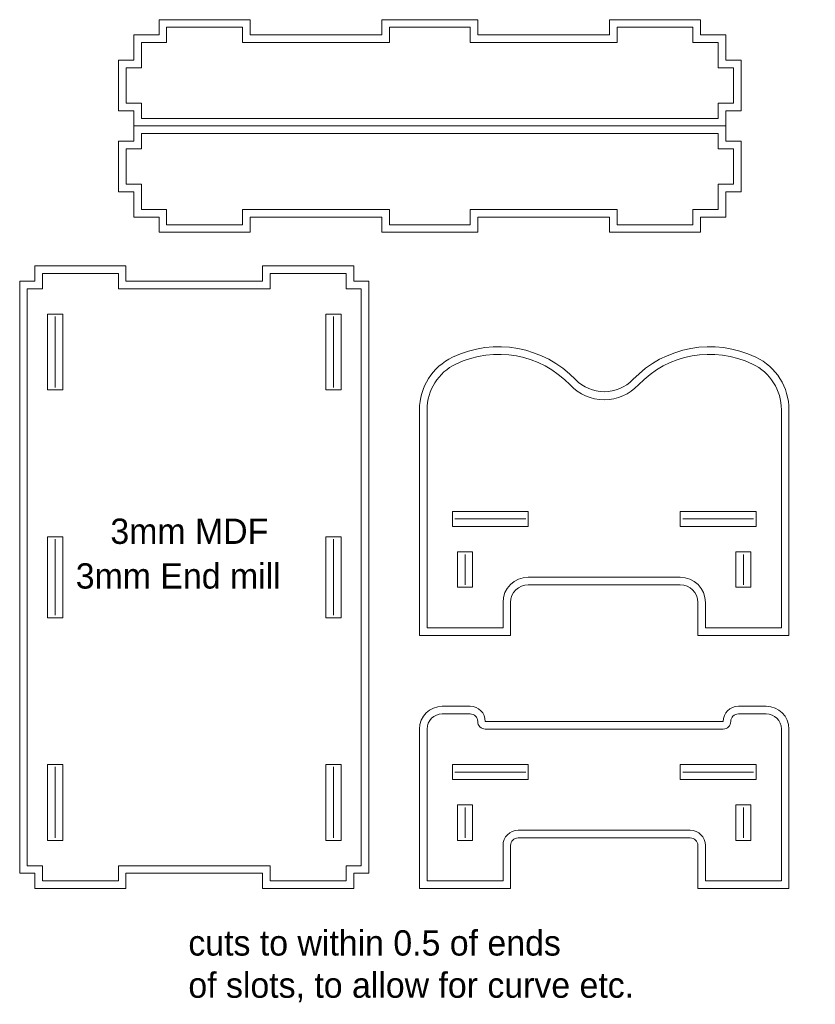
# Model space of a CAD drawing. Header units: millimetres. Extents: x 3 to 160, y -19 to 176.
import ezdxf

# ---------------------------------------------------------------- set-up
doc = ezdxf.new("R2010")
doc.units = ezdxf.units.MM
doc.layers.get('0').update_dxf_attribs({"linetype": 'CONTINUOUS', "lineweight": 0})
doc.layers.add('cut', color=5, linetype='CONTINUOUS', lineweight=0)
doc.layers.add('text', color=7, linetype='CONTINUOUS', lineweight=0)

msp = doc.modelspace()

# ---------------------------------------------------------------- linework, layer by layer
for p, q in [((32.29, 174.4), (32.29, 171.4)), ((47.29, 174.4), (32.29, 174.4)), ((47.29, 174.4), (47.29, 171.4)), ((76.29, 174.4), (76.29, 171.4)), ((92.29, 174.4), (76.29, 174.4)), ((92.29, 174.4), (92.29, 171.4)), ((136.29, 174.4), (121.29, 174.4)), ((121.29, 174.4), (121.29, 171.4)), ((136.29, 174.4), (136.29, 171.4)), ((27.29, 171.4), (27.29, 166.4)), ((32.29, 171.4), (27.29, 171.4)), ((76.29, 171.4), (47.29, 171.4)), ((121.29, 171.4), (92.29, 171.4)), ((141.29, 171.4), (136.29, 171.4)), ((141.29, 171.4), (141.29, 166.4)), ((24.29, 166.4), (24.29, 159.4)), ((27.29, 166.4), (24.29, 166.4)), ((144.29, 166.4), (141.29, 166.4)), ((144.29, 166.4), (144.29, 164.58)), ((144.29, 164.58), (144.29, 159.4)), ((27.29, 159.4), (24.29, 159.4)), ((27.29, 159.4), (27.29, 156.4)), ((144.29, 159.4), (141.29, 159.4)), ((141.29, 159.4), (141.29, 156.4)), ((141.29, 156.4), (27.29, 156.4)), ((141.29, 153.4), (27.29, 153.4)), ((27.29, 150.4), (27.29, 153.4)), ((141.29, 150.4), (141.29, 153.4)), ((24.29, 143.4), (24.29, 150.4)), ((27.29, 150.4), (24.29, 150.4)), ((144.29, 150.4), (141.29, 150.4)), ((144.29, 145.22), (144.29, 150.4)), ((144.29, 143.4), (144.29, 145.22)), ((27.29, 143.4), (24.29, 143.4)), ((27.29, 138.4), (27.29, 143.4)), ((144.29, 143.4), (141.29, 143.4)), ((141.29, 138.4), (141.29, 143.4)), ((32.29, 138.4), (27.29, 138.4)), ((32.29, 135.4), (32.29, 138.4)), ((47.29, 135.4), (47.29, 138.4)), ((76.29, 138.4), (47.29, 138.4)), ((76.29, 135.4), (76.29, 138.4)), ((92.29, 135.4), (92.29, 138.4)), ((121.29, 138.4), (92.29, 138.4)), ((121.29, 135.4), (121.29, 138.4)), ((141.29, 138.4), (136.29, 138.4)), ((136.29, 135.4), (136.29, 138.4)), ((47.29, 135.4), (32.29, 135.4)), ((92.29, 135.4), (76.29, 135.4)), ((136.29, 135.4), (121.29, 135.4)), ((7.75, 125.75), (22.75, 125.75)), ((7.75, 125.75), (7.75, 122.75)), ((22.75, 125.75), (22.75, 122.75)), ((52.75, 122.75), (52.75, 125.75)), ((52.75, 125.75), (67.75, 125.75)), ((67.75, 122.75), (67.75, 125.75)), ((4.75, 122.75), (4.75, 8.75)), ((4.75, 122.75), (7.75, 122.75)), ((22.75, 122.75), (52.75, 122.75)), ((67.75, 122.75), (70.75, 122.75)), ((70.75, 8.75), (70.75, 122.75)), ((8.75, 117.75), (11.75, 117.75)), ((8.75, 117.75), (8.75, 102.75)), ((11.75, 117.75), (11.75, 102.75)), ((63.75, 117.75), (66.75, 117.75)), ((63.75, 102.75), (63.75, 117.75)), ((66.75, 102.75), (66.75, 117.75)), ((8.75, 102.75), (11.75, 102.75)), ((63.75, 102.75), (66.75, 102.75)), ((83.75, 55.75), (83.75, 98.85)), ((153.75, 55.75), (153.75, 98.85)), ((88.75, 75.75), (88.75, 78.75)), ((88.75, 78.75), (103.75, 78.75)), ((103.75, 75.75), (103.75, 78.75)), ((133.75, 78.75), (148.75, 78.75)), ((133.75, 75.75), (133.75, 78.75)), ((148.75, 75.75), (148.75, 78.75)), ((88.75, 75.75), (103.75, 75.75)), ((133.75, 75.75), (148.75, 75.75)), ((8.75, 73.75), (11.75, 73.75)), ((8.75, 73.75), (8.75, 57.75)), ((11.75, 73.75), (11.75, 57.75)), ((63.75, 73.75), (66.75, 73.75)), ((63.75, 57.75), (63.75, 73.75)), ((66.75, 57.75), (66.75, 73.75)), ((89.75, 63.75), (89.75, 70.75)), ((89.75, 70.75), (92.75, 70.75)), ((92.75, 63.75), (92.75, 70.75)), ((144.75, 63.75), (144.75, 70.75)), ((144.75, 70.75), (147.75, 70.75)), ((147.75, 63.75), (147.75, 70.75)), ((103.75, 65.75), (133.75, 65.75)), ((89.75, 63.75), (92.75, 63.75)), ((144.75, 63.75), (147.75, 63.75)), ((98.75, 55.75), (98.75, 60.75)), ((138.75, 55.75), (138.75, 60.75)), ((8.75, 57.75), (11.75, 57.75)), ((63.75, 57.75), (66.75, 57.75)), ((83.75, 55.75), (98.75, 55.75)), ((138.75, 55.75), (153.75, 55.75)), ((86.75, 38.75), (92.25, 38.75)), ((93.75, 37.25), (93.75, 37.25)), ((143.75, 37.25), (143.75, 37.25)), ((145.25, 38.75), (150.75, 38.75)), ((83.75, 5.75), (83.75, 35.75)), ((95.25, 35.75), (142.25, 35.75)), ((153.75, 5.75), (153.75, 35.75)), ((8.75, 28.75), (11.75, 28.75)), ((8.75, 28.75), (8.75, 13.75)), ((11.75, 28.75), (11.75, 13.75)), ((63.75, 13.75), (63.75, 28.75)), ((63.75, 28.75), (66.75, 28.75)), ((66.75, 13.75), (66.75, 28.75)), ((88.75, 25.75), (88.75, 28.75)), ((88.75, 28.75), (103.75, 28.75)), ((103.75, 25.75), (103.75, 28.75)), ((133.75, 28.75), (148.75, 28.75)), ((133.75, 25.75), (133.75, 28.75)), ((148.75, 25.75), (148.75, 28.75)), ((88.75, 25.75), (103.75, 25.75)), ((133.75, 25.75), (148.75, 25.75)), ((89.75, 13.75), (89.75, 20.75)), ((89.75, 20.75), (92.75, 20.75)), ((92.75, 13.75), (92.75, 20.75)), ((144.75, 13.75), (144.75, 20.75)), ((144.75, 20.75), (147.75, 20.75)), ((147.75, 13.75), (147.75, 20.75)), ((101.75, 15.75), (114.5, 15.75)), ((114.5, 15.75), (135.75, 15.75)), ((8.75, 13.75), (11.75, 13.75)), ((63.75, 13.75), (66.75, 13.75)), ((89.75, 13.75), (92.75, 13.75)), ((144.75, 13.75), (147.75, 13.75)), ((98.75, 5.75), (98.75, 12.75)), ((138.75, 5.75), (138.75, 12.75)), ((4.75, 8.75), (7.75, 8.75)), ((7.75, 8.75), (7.75, 5.75)), ((22.75, 8.75), (22.75, 5.75)), ((22.75, 8.75), (52.75, 8.75)), ((52.75, 5.75), (52.75, 8.75)), ((67.75, 8.75), (70.75, 8.75)), ((67.75, 5.75), (67.75, 8.75)), ((7.75, 5.75), (22.75, 5.75)), ((52.75, 5.75), (67.75, 5.75)), ((83.75, 5.75), (98.75, 5.75)), ((138.75, 5.75), (153.75, 5.75))]:
    msp.add_line(p, q)
for centre, radius, start, end in [((97.88, 90.23), 19.55, 43.7481, 115.5813), ((139.62, 90.23), 19.55, 64.4187, 136.2519), ((93.75, 98.85), 10, 115.5813, 180), ((143.75, 98.85), 10, 0, 64.4187), ((118.75, 110.04), 9.23, 222.9874, 317.0126), ((103.75, 60.75), 5, 90, 180), ((133.75, 60.75), 5, 0, 90), ((86.75, 35.75), 3, 90, 180), ((92.25, 37.25), 1.5, 0, 90), ((95.25, 37.25), 1.5, 180, 270), ((142.25, 37.25), 1.5, 270, 0), ((145.25, 37.25), 1.5, 90, 180), ((150.75, 35.75), 3, 0, 90), ((101.75, 12.75), 3, 90, 180), ((135.75, 12.75), 3, 0, 90)]:
    msp.add_arc(centre, radius, start, end)
at = {"layer": 'cut'}
for p, q in [((30.79, 175.9), (30.79, 172.9)), ((48.79, 175.9), (30.79, 175.9)), ((48.79, 175.9), (48.79, 172.9)), ((74.79, 175.9), (74.79, 172.9)), ((93.79, 175.9), (74.79, 175.9)), ((93.79, 175.9), (93.79, 172.9)), ((119.79, 175.9), (119.79, 172.9)), ((137.79, 175.9), (119.79, 175.9)), ((137.79, 175.9), (137.79, 172.9)), ((25.79, 172.9), (25.79, 167.9)), ((30.79, 172.9), (25.79, 172.9)), ((74.79, 172.9), (48.79, 172.9)), ((119.79, 172.9), (93.79, 172.9)), ((142.79, 172.9), (137.79, 172.9)), ((142.79, 172.9), (142.79, 167.9)), ((22.79, 167.9), (22.79, 157.9)), ((25.79, 167.9), (22.79, 167.9)), ((145.79, 167.9), (142.79, 167.9)), ((145.79, 167.9), (145.79, 157.9)), ((25.79, 157.9), (22.79, 157.9)), ((25.79, 157.9), (25.79, 154.9)), ((145.79, 157.9), (142.79, 157.9)), ((142.79, 157.9), (142.79, 154.9)), ((25.79, 151.9), (25.79, 154.9)), ((142.79, 154.9), (25.79, 154.9)), ((142.79, 151.9), (142.79, 154.9)), ((25.79, 151.9), (22.79, 151.9)), ((22.79, 141.9), (22.79, 151.9)), ((145.79, 151.9), (142.79, 151.9)), ((145.79, 141.9), (145.79, 151.9)), ((25.79, 141.9), (22.79, 141.9)), ((25.79, 136.9), (25.79, 141.9)), ((142.79, 136.9), (142.79, 141.9)), ((145.79, 141.9), (142.79, 141.9)), ((30.79, 136.9), (25.79, 136.9)), ((30.79, 133.9), (30.79, 136.9)), ((48.79, 133.9), (48.79, 136.9)), ((74.79, 136.9), (48.79, 136.9)), ((74.79, 133.9), (74.79, 136.9)), ((93.79, 133.9), (93.79, 136.9)), ((119.79, 136.9), (93.79, 136.9)), ((119.79, 133.9), (119.79, 136.9)), ((137.79, 133.9), (137.79, 136.9)), ((142.79, 136.9), (137.79, 136.9)), ((48.79, 133.9), (30.79, 133.9)), ((93.79, 133.9), (74.79, 133.9)), ((137.79, 133.9), (119.79, 133.9)), ((6.25, 127.25), (24.25, 127.25)), ((6.25, 127.25), (6.25, 124.25)), ((24.25, 127.25), (24.25, 124.25)), ((51.25, 124.25), (51.25, 127.25)), ((51.25, 127.25), (69.25, 127.25)), ((69.25, 124.25), (69.25, 127.25)), ((3.25, 124.25), (6.25, 124.25)), ((3.25, 124.25), (3.25, 7.25)), ((24.25, 124.25), (51.25, 124.25)), ((69.25, 124.25), (72.25, 124.25)), ((72.25, 7.25), (72.25, 124.25)), ((10.25, 117.25), (10.25, 110.73)), ((65.25, 117.25), (65.25, 110.47)), ((10.25, 110.73), (10.25, 103.25)), ((65.25, 110.47), (65.25, 103.25)), ((82.25, 54.25), (82.25, 98.85)), ((155.25, 54.25), (155.25, 98.85)), ((89.25, 77.25), (96.17, 77.25)), ((96.17, 77.25), (103.25, 77.25)), ((134.25, 77.25), (141.67, 77.25)), ((141.67, 77.25), (148.25, 77.25)), ((10.25, 73.25), (10.25, 65.39)), ((65.25, 73.25), (65.25, 65.39)), ((91.25, 70.25), (91.25, 67.76)), ((146.25, 70.25), (146.25, 66.97)), ((91.25, 67.76), (91.25, 64.25)), ((146.25, 66.97), (146.25, 64.25)), ((10.25, 65.39), (10.25, 58.25)), ((65.25, 65.39), (65.25, 58.25)), ((103.75, 64.25), (133.75, 64.25)), ((100.25, 54.25), (100.25, 60.75)), ((137.25, 54.25), (137.25, 60.75)), ((82.25, 54.25), (100.25, 54.25)), ((137.25, 54.25), (155.25, 54.25)), ((86.75, 40.25), (92.25, 40.25)), ((145.25, 40.25), (150.75, 40.25)), ((95.25, 37.25), (142.25, 37.25)), ((82.25, 4.25), (82.25, 35.75)), ((155.25, 4.25), (155.25, 35.75)), ((10.25, 28.25), (10.25, 20.83)), ((65.25, 28.25), (65.25, 20.83)), ((89.25, 27.25), (95.67, 27.25)), ((95.67, 27.25), (103.25, 27.25)), ((134.25, 27.25), (142.17, 27.25)), ((142.17, 27.25), (148.25, 27.25)), ((10.25, 20.83), (10.25, 14.25)), ((65.25, 20.83), (65.25, 14.25)), ((91.25, 20.25), (91.25, 17.66)), ((146.25, 20.25), (146.25, 16.87)), ((91.25, 17.66), (91.25, 14.25)), ((146.25, 16.87), (146.25, 14.25)), ((101.75, 14.25), (114.5, 14.25)), ((114.5, 14.25), (135.75, 14.25)), ((100.25, 4.25), (100.25, 12.75)), ((137.25, 4.25), (137.25, 12.75)), ((3.25, 7.25), (6.25, 7.25)), ((6.25, 7.25), (6.25, 4.25)), ((24.25, 7.25), (51.25, 7.25)), ((24.25, 7.25), (24.25, 4.25)), ((51.25, 4.25), (51.25, 7.25)), ((69.25, 7.25), (72.25, 7.25)), ((69.25, 4.25), (69.25, 7.25)), ((6.25, 4.25), (24.25, 4.25)), ((51.25, 4.25), (69.25, 4.25)), ((82.25, 4.25), (100.25, 4.25)), ((137.25, 4.25), (155.25, 4.25))]:
    msp.add_line(p, q, dxfattribs=at)
for centre, radius, start, end in [((97.88, 90.23), 21.05, 43.7193, 115.5813), ((139.62, 90.23), 21.05, 64.4187, 136.2807), ((93.75, 98.85), 11.5, 115.5813, 180), ((143.75, 98.85), 11.5, 0, 64.4187), ((118.75, 110.32), 7.92, 224.4156, 315.5844), ((103.75, 60.75), 3.5, 90, 180), ((133.75, 60.75), 3.5, 0, 90), ((86.75, 35.75), 4.5, 90, 180), ((92.25, 37.25), 3, 0, 90), ((145.25, 37.25), 3, 90, 180), ((150.75, 35.75), 4.5, 0, 90), ((101.75, 12.75), 1.5, 90, 180), ((135.75, 12.75), 1.5, 0, 90)]:
    msp.add_arc(centre, radius, start, end, dxfattribs=at)

# ---------------------------------------------------------------- texts
at = {"layer": 'text', "char_height": 5, "width": 100, "attachment_point": 1}
for s, insert in [('3mm\\~MDF', (21.17, 77.33)), ('3mm\\~End\\~mill', (14.33, 68.5)), ('cuts\\~to\\~within\\~0.5\\~of\\~ends\\Pof\\~slots,\\~to\\~allow\\~for\\~curve\\~etc.', (36.58, -4.01))]:
    msp.add_mtext(s, dxfattribs=dict(at, insert=insert))

doc.saveas('drawing.dxf')
